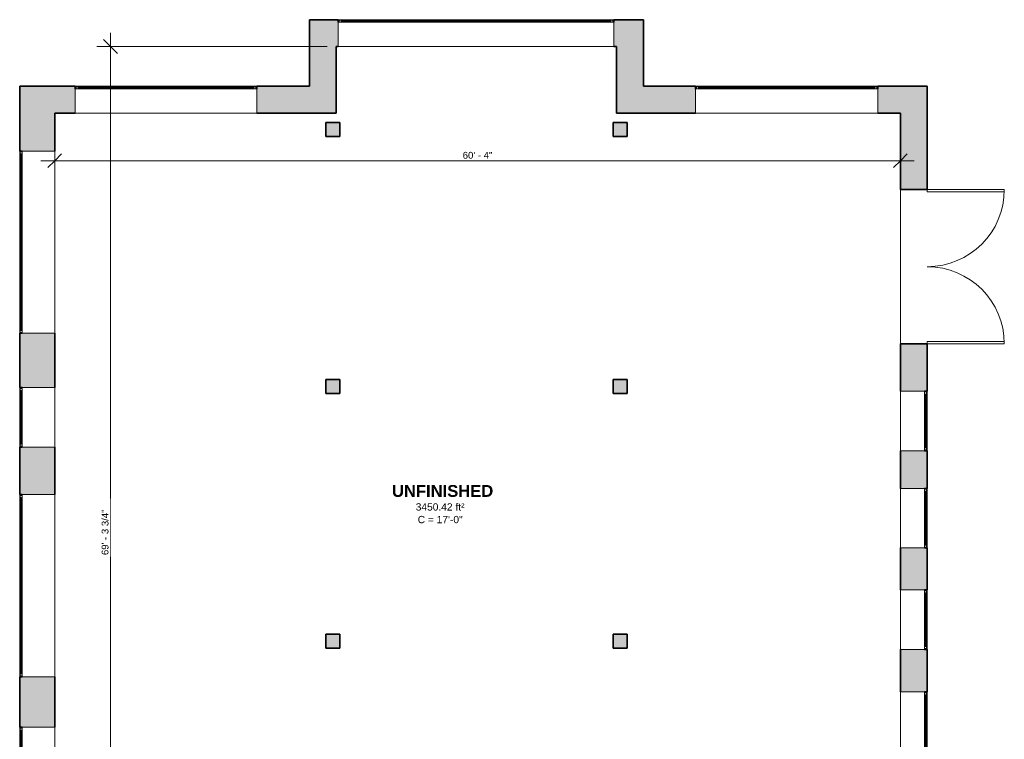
# Model space of a CAD drawing. Header units: inches. Extents: x -361 to 482, y -1192 to 1233.
# Tile 5 of 5: x -361 to 482, y 616 to 1233. Entities that reach past the tile are written whole.
import ezdxf

# ---------------------------------------------------------------- set-up
doc = ezdxf.new("R2010")
doc.units = ezdxf.units.IN
doc.header["$MEASUREMENT"] = 0
for name, color, linetype, lineweight in [('A-ANNO-DIMS', 211, 'Continuous', 9), ('A-ANNO-DIMS-100', 211, 'Continuous', 9), ('A-AREA-IDEN', 2, 'Continuous', 9), ('A-DOOR', 31, 'Continuous', 9), ('A-FLOR', 192, 'Continuous', 9), ('A-GLAZ', 151, 'Continuous', 9), ('A-WALL', 113, 'Continuous', 9), ('A-WALL-PATT', 111, 'Continuous', 9)]:
    doc.layers.add(name, color=color, linetype=linetype, lineweight=lineweight)
doc.styles.add('Arial', font='arial.ttf', dxfattribs={"height": 6.25})
doc.styles.add('Arial_1', font='arial.ttf', dxfattribs={"height": 5.859375})
doc.styles.add('Arial_B', font='arialbd.ttf', dxfattribs={"height": 10.15625})
doc.dimstyles.new('Linear_-_1_5mm_Arial', dxfattribs={"dimscale": 12, "dimtxt": 5.978082, "dimasz": 0.984252, "dimexe": 0.984252, "dimexo": 0.656168, "dimgap": 0, "dimtad": 1, "dimrnd": 0.25, "dimzin": 1, "dimdsep": 46, "dimlunit": 4, "dimtxsty": 'Arial_1', "dimblk1": 'OBLIQUE', "dimblk2": 'OBLIQUE', "dimsah": 1, "dimcen": 0.09, "dimdle": 0.984252, "dimazin": 0, "dimtfac": 1, "dimtdec": 4, "dimtix": 1, "dimtmove": 0, "dimatfit": 3, "dimfxl": 1, "dimtvp": 1, "dimtfill": 1, "dimfrac": 2, "dimtolj": 1, "dimtzin": 0, "dimarcsym": 2})

# ---------------------------------------------------------------- blocks, each defined once
blk = doc.blocks.new('Planitar-Fixed - 24_ x 48_-2476204-Build A 1st Floor')
at = {"layer": 'A-GLAZ', "lineweight": 18}
for p, q in [((-118, 12.01), (-117.25, 12.01)), ((-117.25, 12.01), (-118, 12.01)), ((-118, 12.01), (-118, 9.78)), ((-117.25, 12.01), (-117.25, 9.78)), ((-117.25, 9.78), (-117.25, 12.01)), ((-117.25, 11.51), (-115.52, 11.51)), ((-115.52, 11.51), (-117.25, 11.51)), ((-117.25, 11.51), (-117.25, 9.78)), ((-117.25, 9.78), (-115.52, 9.78)), ((-115.52, 11.51), (-115.52, 9.78)), ((-115.52, 9.78), (-115.52, 11.51)), ((115.52, 11.51), (115.52, 9.78)), ((117.25, 11.51), (115.52, 11.51)), ((117.25, 11.51), (115.52, 11.51)), ((115.52, 11.51), (115.52, 9.78)), ((115.52, 9.78), (117.25, 9.78)), ((117.25, 12.01), (117.25, 9.78)), ((117.96, 12.01), (117.25, 12.01)), ((118, 12.01), (117.25, 12.01)), ((117.25, 12.01), (117.25, 9.78)), ((117.25, 9.78), (117.25, 11.51)), ((118, 9.78), (118, 12.01)), ((-118, -10.99), (-116.74, -10.99)), ((118, -10.99), (116.74, -10.99))]:
    blk.add_line(p, q, dxfattribs=at)
at = {"layer": 'A-GLAZ'}
for p, q in [((118, 9.78), (-118, 9.78)), ((-118, 9.78), (-118, -10.99)), ((-117.25, 12.01), (117.25, 12.01)), ((-115.52, 11.51), (115.52, 11.51)), ((118, -10.99), (118, 9.78)), ((-118, -10.99), (118, -10.99))]:
    blk.add_line(p, q, dxfattribs=at)
at = {"layer": 'A-GLAZ', "lineweight": 25}
blk.add_line((-115.52, 10.65), (115.52, 10.65), dxfattribs=at)
blk = doc.blocks.new('Planitar-Fixed - 24_ x 48_-2498078-Build A 1st Floor')
at = {"layer": 'A-GLAZ', "lineweight": 18}
for p, q in [((-77.76, 12.01), (-77.02, 12.01)), ((-77.02, 12.01), (-77.76, 12.01)), ((-77.76, 12.01), (-77.76, 9.78)), ((-77.02, 12.01), (-77.02, 9.78)), ((-77.02, 9.78), (-77.02, 12.01)), ((-77.02, 11.51), (-75.28, 11.51)), ((-75.28, 11.51), (-77.02, 11.51)), ((-77.02, 11.51), (-77.02, 9.78)), ((-77.02, 9.78), (-75.28, 9.78)), ((-75.28, 11.51), (-75.28, 9.78)), ((-75.28, 9.78), (-75.28, 11.51)), ((75.28, 11.51), (75.28, 9.78)), ((77.02, 11.51), (75.28, 11.51)), ((77.02, 11.51), (75.28, 11.51)), ((75.28, 11.51), (75.28, 9.78)), ((75.28, 9.78), (77.02, 9.78)), ((77.02, 12.01), (77.02, 9.78)), ((77.72, 12.01), (77.02, 12.01)), ((77.76, 12.01), (77.02, 12.01)), ((77.02, 12.01), (77.02, 9.78)), ((77.02, 9.78), (77.02, 11.51)), ((77.76, 9.78), (77.76, 12.01)), ((-77.76, -10.99), (-76.5, -10.99)), ((77.76, -10.99), (76.5, -10.99))]:
    blk.add_line(p, q, dxfattribs=at)
at = {"layer": 'A-GLAZ'}
for p, q in [((77.76, 9.78), (-77.76, 9.78)), ((-77.76, 9.78), (-77.76, -10.99)), ((-77.02, 12.01), (77.02, 12.01)), ((-75.28, 11.51), (75.28, 11.51)), ((77.76, -10.99), (77.76, 9.78)), ((-77.76, -10.99), (77.76, -10.99))]:
    blk.add_line(p, q, dxfattribs=at)
at = {"layer": 'A-GLAZ', "lineweight": 25}
blk.add_line((-75.28, 10.65), (75.28, 10.65), dxfattribs=at)
blk = doc.blocks.new('Planitar-Fixed - 24_ x 48_-2497862-Build A 1st Floor')
at = {"layer": 'A-GLAZ', "lineweight": 18}
for p, q in [((-78, 12.01), (-77.25, 12.01)), ((-77.25, 12.01), (-78, 12.01)), ((-78, 12.01), (-78, 9.78)), ((-77.25, 12.01), (-77.25, 9.78)), ((-77.25, 9.78), (-77.25, 12.01)), ((-77.25, 11.51), (-75.52, 11.51)), ((-75.52, 11.51), (-77.25, 11.51)), ((-77.25, 11.51), (-77.25, 9.78)), ((-77.25, 9.78), (-75.52, 9.78)), ((-75.52, 11.51), (-75.52, 9.78)), ((-75.52, 9.78), (-75.52, 11.51)), ((75.52, 11.51), (75.52, 9.78)), ((77.25, 11.51), (75.52, 11.51)), ((77.25, 11.51), (75.52, 11.51)), ((75.52, 11.51), (75.52, 9.78)), ((75.52, 9.78), (77.25, 9.78)), ((77.25, 12.01), (77.25, 9.78)), ((77.96, 12.01), (77.25, 12.01)), ((78, 12.01), (77.25, 12.01)), ((77.25, 12.01), (77.25, 9.78)), ((77.25, 9.78), (77.25, 11.51)), ((78, 9.78), (78, 12.01)), ((-78, -10.99), (-76.74, -10.99)), ((78, -10.99), (76.74, -10.99))]:
    blk.add_line(p, q, dxfattribs=at)
at = {"layer": 'A-GLAZ'}
for p, q in [((78, 9.78), (-78, 9.78)), ((-78, 9.78), (-78, -10.99)), ((-77.25, 12.01), (77.25, 12.01)), ((-75.52, 11.51), (75.52, 11.51)), ((78, -10.99), (78, 9.78)), ((-78, -10.99), (78, -10.99))]:
    blk.add_line(p, q, dxfattribs=at)
at = {"layer": 'A-GLAZ', "lineweight": 25}
blk.add_line((-75.52, 10.65), (75.52, 10.65), dxfattribs=at)
blk = doc.blocks.new('Planitar-Fixed - 24_ x 48_-2476329-Build A 1st Floor')
at = {"layer": 'A-GLAZ', "lineweight": 18}
for p, q in [((-78, 15.51), (-77.25, 15.51)), ((-77.25, 15.51), (-78, 15.51)), ((-78, 15.51), (-78, 13.28)), ((-77.25, 15.51), (-77.25, 13.28)), ((-77.25, 13.28), (-77.25, 15.51)), ((-77.25, 15.01), (-75.52, 15.01)), ((-75.52, 15.01), (-77.25, 15.01)), ((-77.25, 15.01), (-77.25, 13.28)), ((-77.25, 13.28), (-75.52, 13.28)), ((-75.52, 15.01), (-75.52, 13.28)), ((-75.52, 13.28), (-75.52, 15.01)), ((75.52, 15.01), (75.52, 13.28)), ((77.25, 15.01), (75.52, 15.01)), ((77.25, 15.01), (75.52, 15.01)), ((75.52, 15.01), (75.52, 13.28)), ((75.52, 13.28), (77.25, 13.28)), ((77.25, 15.51), (77.25, 13.28)), ((77.96, 15.51), (77.25, 15.51)), ((78, 15.51), (77.25, 15.51)), ((77.25, 15.51), (77.25, 13.28)), ((77.25, 13.28), (77.25, 15.01)), ((78, 13.28), (78, 15.51)), ((-78, -14.49), (-76.74, -14.49)), ((78, -14.49), (76.74, -14.49))]:
    blk.add_line(p, q, dxfattribs=at)
at = {"layer": 'A-GLAZ'}
for p, q in [((78, 13.28), (-78, 13.28)), ((-78, 13.28), (-78, -14.49)), ((-77.25, 15.51), (77.25, 15.51)), ((-75.52, 15.01), (75.52, 15.01)), ((78, -14.49), (78, 13.28)), ((-78, -14.49), (78, -14.49))]:
    blk.add_line(p, q, dxfattribs=at)
at = {"layer": 'A-GLAZ', "lineweight": 25}
blk.add_line((-75.52, 14.15), (75.52, 14.15), dxfattribs=at)
blk = doc.blocks.new('Planitar-Fixed - 24_ x 48_-2501771-Build A 1st Floor')
at = {"layer": 'A-GLAZ', "lineweight": 18}
for p, q in [((-25.5, 15.51), (-24.75, 15.51)), ((-24.75, 15.51), (-25.5, 15.51)), ((-25.5, 15.51), (-25.5, 13.28)), ((-24.75, 15.51), (-24.75, 13.28)), ((-24.75, 13.28), (-24.75, 15.51)), ((-24.75, 15.01), (-23.02, 15.01)), ((-23.02, 15.01), (-24.75, 15.01)), ((-24.75, 15.01), (-24.75, 13.28)), ((-24.75, 13.28), (-23.02, 13.28)), ((-23.02, 15.01), (-23.02, 13.28)), ((-23.02, 13.28), (-23.02, 15.01)), ((23.02, 15.01), (23.02, 13.28)), ((24.75, 15.01), (23.02, 15.01)), ((24.75, 15.01), (23.02, 15.01)), ((23.02, 15.01), (23.02, 13.28)), ((23.02, 13.28), (24.75, 13.28)), ((24.75, 15.51), (24.75, 13.28)), ((25.46, 15.51), (24.75, 15.51)), ((25.5, 15.51), (24.75, 15.51)), ((24.75, 15.51), (24.75, 13.28)), ((24.75, 13.28), (24.75, 15.01)), ((25.5, 13.28), (25.5, 15.51)), ((-25.5, -14.49), (-24.24, -14.49)), ((25.5, -14.49), (24.24, -14.49))]:
    blk.add_line(p, q, dxfattribs=at)
at = {"layer": 'A-GLAZ'}
for p, q in [((25.5, 13.28), (-25.5, 13.28)), ((-25.5, 13.28), (-25.5, -14.49)), ((-24.75, 15.51), (24.75, 15.51)), ((-23.02, 15.01), (23.02, 15.01)), ((25.5, -14.49), (25.5, 13.28)), ((-25.5, -14.49), (25.5, -14.49))]:
    blk.add_line(p, q, dxfattribs=at)
at = {"layer": 'A-GLAZ', "lineweight": 25}
blk.add_line((-23.02, 14.15), (23.02, 14.15), dxfattribs=at)
blk = doc.blocks.new('Planitar-Fixed - 24_ x 48_-2503530-Build A 1st Floor')
at = {"layer": 'A-GLAZ', "lineweight": 18}
for p, q in [((-25.5, 12.01), (-24.75, 12.01)), ((-24.75, 12.01), (-25.5, 12.01)), ((-25.5, 12.01), (-25.5, 9.78)), ((-24.75, 12.01), (-24.75, 9.78)), ((-24.75, 9.78), (-24.75, 12.01)), ((-24.75, 11.51), (-23.02, 11.51)), ((-23.02, 11.51), (-24.75, 11.51)), ((-24.75, 11.51), (-24.75, 9.78)), ((-24.75, 9.78), (-23.02, 9.78)), ((-23.02, 11.51), (-23.02, 9.78)), ((-23.02, 9.78), (-23.02, 11.51)), ((23.02, 11.51), (23.02, 9.78)), ((24.75, 11.51), (23.02, 11.51)), ((24.75, 11.51), (23.02, 11.51)), ((23.02, 11.51), (23.02, 9.78)), ((23.02, 9.78), (24.75, 9.78)), ((24.75, 12.01), (24.75, 9.78)), ((25.46, 12.01), (24.75, 12.01)), ((25.5, 12.01), (24.75, 12.01)), ((24.75, 12.01), (24.75, 9.78)), ((24.75, 9.78), (24.75, 11.51)), ((25.5, 9.78), (25.5, 12.01)), ((-25.5, -10.99), (-24.24, -10.99)), ((25.5, -10.99), (24.24, -10.99))]:
    blk.add_line(p, q, dxfattribs=at)
at = {"layer": 'A-GLAZ'}
for p, q in [((25.5, 9.78), (-25.5, 9.78)), ((-25.5, 9.78), (-25.5, -10.99)), ((-24.75, 12.01), (24.75, 12.01)), ((-23.02, 11.51), (23.02, 11.51)), ((25.5, -10.99), (25.5, 9.78)), ((-25.5, -10.99), (25.5, -10.99))]:
    blk.add_line(p, q, dxfattribs=at)
at = {"layer": 'A-GLAZ', "lineweight": 25}
blk.add_line((-23.02, 10.65), (23.02, 10.65), dxfattribs=at)
blk = doc.blocks.new('Planitar - Double Door_Flush Panel - 11_-0_ x 6_-8_-2484140-Build A 1st Floor')
at = {"layer": 'A-DOOR', "lineweight": 18}
for p, q in [((-66, 11.5), (-66, 77.5)), ((-66, 77.5), (-64.03, 77.5)), ((-64.03, 77.5), (-64.03, 11.5)), ((66, 77.5), (64.03, 77.5)), ((64.03, 77.5), (64.03, 11.5)), ((66, 11.5), (66, 77.5)), ((-64.03, 11.5), (-66, 11.5)), ((64.03, 11.5), (66, 11.5))]:
    blk.add_line(p, q, dxfattribs=at)
at = {"layer": 'A-DOOR'}
for centre, start, end in [((-66, 11.5), 0, 90), ((66, 11.5), 90, 180)]:
    blk.add_arc(centre, 66, start, end, dxfattribs=at)
blk = doc.blocks.new('DIMBLOCK22-Build A 1st Floor')
at = {"layer": 'A-ANNO-DIMS-100', "lineweight": 35}
for p, q in [((-283.06, 1209.51), (-288.96, 1215.41)), ((-283.06, 1209.51), (-277.15, 1203.6)), ((-283.06, 377.76), (-288.96, 383.66)), ((-283.06, 377.76), (-277.15, 371.85))]:
    blk.add_line(p, q, dxfattribs=at)
at = {"layer": 'A-ANNO-DIMS-100'}
for p, q in [((-283.06, 1221.32), (-283.06, 365.95)), ((-97.69, 1209.51), (-294.87, 1209.51)), ((-283.06, 1209.51), (-97.69, 1209.51)), ((-282.58, 377.76), (-294.87, 377.76)), ((-283.06, 377.76), (-282.58, 377.76))]:
    blk.add_line(p, q, dxfattribs=at)
at = {"layer": 'A-ANNO-DIMS-100', "color": 0, "insert": (-290.66, 774.13), "char_height": 5.8594, "width": 46.7946, "attachment_point": 1, "rotation": 90, "line_spacing_factor": 0.941778, "style": 'Arial_1', "bg_fill": 3, "box_fill_scale": 1.25, "bg_fill_color": 256, "bg_fill_true_color": 13158600, "bg_fill_transparency": 0}
blk.add_mtext('69\' - 3 3/4"', dxfattribs=at)
blk = doc.blocks.new('_Oblique')
at = {"color": 0, "linetype": 'ByBlock', "lineweight": -2}
blk.add_line((-0.5, -0.5), (0.5, 0.5), dxfattribs=at)
blk = doc.blocks.new('DIMBLOCK23-Build A 1st Floor')
at = {"layer": 'A-ANNO-DIMS-100', "lineweight": 35}
for p, q in [((-330.81, 1111.75), (-324.91, 1117.66)), ((393.19, 1111.75), (399.09, 1117.66)), ((-330.81, 1111.75), (-336.72, 1105.85)), ((393.19, 1111.75), (387.28, 1105.85))]:
    blk.add_line(p, q, dxfattribs=at)
at = {"layer": 'A-ANNO-DIMS-100'}
for p, q in [((-342.62, 1111.75), (405, 1111.75)), ((-330.81, 1112.23), (-330.81, 1099.94)), ((-330.81, 1111.75), (-330.81, 1112.23)), ((393.19, 1112.23), (393.19, 1099.94)), ((393.19, 1111.75), (393.19, 1112.23))]:
    blk.add_line(p, q, dxfattribs=at)
at = {"layer": 'A-ANNO-DIMS-100', "color": 0, "insert": (18.49, 1119.36), "char_height": 5.859, "width": 30.4606, "attachment_point": 1, "line_spacing_factor": 0.941778, "style": 'Arial_1', "bg_fill": 3, "box_fill_scale": 1.25, "bg_fill_color": 256, "bg_fill_true_color": 13158600, "bg_fill_transparency": 0}
blk.add_mtext('60\' - 4"', dxfattribs=at)

msp = doc.modelspace()

# ---------------------------------------------------------------- hatches: boundary and pattern name
at = {"layer": 'A-WALL'}
for points in [[(-86.814, 1132.507), (-86.814, 1144.507), (-98.814, 1144.507), (-98.814, 1132.507)], [(159.186, 1132.507), (159.186, 1144.507), (147.186, 1144.507), (147.186, 1132.507)], [(-86.814, 912.507), (-86.814, 924.507), (-98.814, 924.507), (-98.814, 912.507)], [(159.186, 912.507), (159.186, 924.507), (147.186, 924.507), (147.186, 912.507)], [(-86.814, 694.507), (-86.814, 706.507), (-98.814, 706.507), (-98.814, 694.507)], [(159.186, 694.507), (159.186, 706.507), (147.186, 706.507), (147.186, 694.507)]]:
    msp.add_hatch(color=8, dxfattribs=at).paths.add_polyline_path(points, flags=0)
at = {"layer": 'A-WALL-PATT', "transparency": 33554560}
for points in [[(-89.814, 1152.507), (-89.814, 1232.507), (-112.814, 1232.507), (-112.814, 1152.507)], [(173.186, 1152.507), (173.186, 1232.507), (150.186, 1232.507), (150.186, 1152.507)]]:
    msp.add_hatch(color=8, dxfattribs=at).paths.add_polyline_path(points, flags=0)
h = msp.add_hatch(color=8, dxfattribs=at)
h.paths.add_polyline_path([(150.186, 1209.507), (150.186, 1232.507), (147.904, 1232.507), (147.904, 1209.507)], flags=0)
h.paths.add_polyline_path([(-88.096, 1209.507), (-88.096, 1232.507), (-89.814, 1232.507), (-89.814, 1209.507)], flags=0)
h = msp.add_hatch(color=8, dxfattribs=at)
h.paths.add_polyline_path([(-112.814, 1152.507), (-112.814, 1175.507), (-157.814, 1175.507), (-157.814, 1152.507)], flags=0)
h.paths.add_polyline_path([(-313.34, 1152.507), (-313.34, 1175.507), (-360.814, 1175.507), (-360.814, 1152.507), (-330.814, 1152.507)], flags=0)
h = msp.add_hatch(color=8, dxfattribs=at)
h.paths.add_polyline_path([(393.186, 1152.507), (393.186, 1175.507), (373.936, 1175.507), (373.936, 1152.507)], flags=0)
h.paths.add_polyline_path([(217.936, 1152.507), (217.936, 1175.507), (173.186, 1175.507), (173.186, 1152.507)], flags=0)
h = msp.add_hatch(color=8, dxfattribs=at)
h.paths.add_polyline_path([(416.186, -699.993), (416.186, -691.772), (393.186, -691.772), (393.186, -699.993), (413.954, -699.993)], flags=0)
h.paths.add_polyline_path([(413.954, -643.772), (416.186, -643.772), (416.186, -593.503), (393.186, -593.503), (393.186, -643.772)], flags=0)
h.paths.add_polyline_path([(393.186, -545.503), (416.186, -545.503), (416.186, -493.243), (393.186, -493.243)], flags=0)
h.paths.add_polyline_path([(416.186, -445.243), (416.186, -381.243), (393.186, -381.243), (393.186, -445.243)], flags=0)
h.paths.add_polyline_path([(413.954, -309.243), (416.186, -309.243), (416.186, -228.243), (393.186, -228.243), (393.186, -309.243)], flags=0)
h.paths.add_polyline_path([(393.186, -168.243), (416.186, -168.243), (416.186, -120.243), (393.186, -120.243)], flags=0)
h.paths.add_polyline_path([(416.186, -60.243), (416.186, -12.243), (393.186, -12.243), (393.186, -60.243), (413.954, -60.243)], flags=0)
h.paths.add_polyline_path([(416.186, 47.757), (416.186, 415.507), (393.186, 415.507), (393.186, 47.757), (413.954, 47.757)], flags=0)
h.paths.add_polyline_path([(416.186, 463.507), (416.186, 606.007), (393.186, 606.007), (393.186, 463.507)], flags=0)
h.paths.add_polyline_path([(413.954, 657.007), (416.186, 657.007), (416.186, 693.239), (393.186, 693.239), (393.186, 657.007)], flags=0)
h.paths.add_polyline_path([(416.186, 744.239), (416.186, 780.239), (393.186, 780.239), (393.186, 744.239), (413.954, 744.239)], flags=0)
h.paths.add_polyline_path([(416.186, 831.239), (416.186, 863.507), (393.186, 863.507), (393.186, 831.239), (413.954, 831.239)], flags=0)
h.paths.add_polyline_path([(416.186, 914.507), (416.186, 955.007), (393.186, 955.007), (393.186, 914.507), (413.954, 914.507)], flags=0)
h.paths.add_polyline_path([(393.186, 1087.007), (416.186, 1087.007), (416.186, 1175.507), (393.186, 1175.507), (393.186, 1152.507)], flags=0)
h = msp.add_hatch(color=8, dxfattribs=at)
h.paths.add_polyline_path([(-330.814, 236.048), (-330.814, 286.757), (-360.814, 286.757), (-360.814, 236.048), (-337.814, 236.048)], flags=0)
h.paths.add_polyline_path([(-360.814, 334.757), (-330.814, 334.757), (-330.814, 380.757), (-360.814, 380.757), (-360.814, 363.149)], flags=0)
h.paths.add_polyline_path([(-360.814, 524.757), (-330.814, 524.757), (-330.814, 575.757), (-360.814, 575.757)], flags=0)
h.paths.add_polyline_path([(-330.814, 626.757), (-330.814, 670.007), (-360.814, 670.007), (-360.814, 626.757), (-358.581, 626.757)], flags=0)
h.paths.add_polyline_path([(-330.814, 826.007), (-330.814, 866.517), (-360.814, 866.517), (-360.814, 826.007), (-358.581, 826.007)], flags=0)
h.paths.add_polyline_path([(-330.814, 917.517), (-330.814, 964.007), (-360.814, 964.007), (-360.814, 917.517), (-358.581, 917.517)], flags=0)
h.paths.add_polyline_path([(-330.814, 1120.007), (-330.814, 1152.507), (-360.814, 1152.507), (-360.814, 1120.007), (-358.581, 1120.007)], flags=0)

# ---------------------------------------------------------------- linework, layer by layer
at = {"layer": 'A-FLOR'}
msp.add_line((393.186, 955.007), (393.186, 1087.007), dxfattribs=at)
at = {"layer": 'A-WALL', "lineweight": 35}
for p, q in [((-112.814, 1232.507), (-112.814, 1175.507)), ((-88.096, 1232.507), (-112.814, 1232.507)), ((-88.096, 1230.275), (-88.096, 1232.507)), ((173.186, 1232.507), (147.904, 1232.507)), ((147.904, 1232.507), (147.904, 1230.275)), ((173.186, 1175.507), (173.186, 1232.507)), ((-89.814, 1209.507), (-88.096, 1209.507)), ((-89.814, 1152.507), (-89.814, 1209.507)), ((147.904, 1209.507), (150.186, 1209.507)), ((150.186, 1209.507), (150.186, 1152.507)), ((-313.34, 1175.507), (-360.814, 1175.507)), ((-360.814, 1175.507), (-360.814, 1120.007)), ((-313.34, 1173.275), (-313.34, 1175.507)), ((-112.814, 1175.507), (-157.814, 1175.507)), ((-157.814, 1175.507), (-157.814, 1173.275)), ((217.936, 1175.507), (173.186, 1175.507)), ((217.936, 1173.275), (217.936, 1175.507)), ((373.936, 1175.507), (373.936, 1173.275)), ((416.186, 1175.507), (373.936, 1175.507)), ((416.186, 1087.007), (416.186, 1175.507)), ((-330.814, 1152.507), (-313.34, 1152.507)), ((-330.814, 1120.007), (-330.814, 1152.507)), ((-157.814, 1152.507), (-89.814, 1152.507)), ((150.186, 1152.507), (217.936, 1152.507)), ((373.936, 1152.507), (393.186, 1152.507)), ((393.186, 1152.507), (393.186, 1087.007)), ((-86.814, 1144.507), (-98.814, 1144.507)), ((-98.814, 1144.507), (-98.814, 1132.507)), ((-86.814, 1132.507), (-86.814, 1144.507)), ((159.186, 1144.507), (147.186, 1144.507)), ((147.186, 1144.507), (147.186, 1132.507)), ((159.186, 1132.507), (159.186, 1144.507)), ((-98.814, 1132.507), (-86.814, 1132.507)), ((147.186, 1132.507), (159.186, 1132.507)), ((-360.814, 1120.007), (-358.581, 1120.007)), ((393.186, 1087.007), (416.186, 1087.007)), ((-360.814, 964.007), (-360.814, 917.517)), ((-358.581, 964.007), (-360.814, 964.007)), ((-330.814, 917.517), (-330.814, 964.007)), ((416.186, 955.007), (393.186, 955.007)), ((393.186, 955.007), (393.186, 914.507)), ((416.186, 914.507), (416.186, 955.007)), ((-86.814, 924.507), (-98.814, 924.507)), ((-98.814, 924.507), (-98.814, 912.507)), ((-86.814, 912.507), (-86.814, 924.507)), ((159.186, 924.507), (147.186, 924.507)), ((147.186, 924.507), (147.186, 912.507)), ((159.186, 912.507), (159.186, 924.507)), ((-360.814, 917.517), (-358.581, 917.517)), ((-98.814, 912.507), (-86.814, 912.507)), ((147.186, 912.507), (159.186, 912.507)), ((413.954, 914.507), (416.186, 914.507)), ((-360.814, 866.517), (-360.814, 826.007)), ((-358.581, 866.517), (-360.814, 866.517)), ((-330.814, 826.007), (-330.814, 866.517)), ((393.186, 863.507), (393.186, 831.239)), ((416.186, 863.507), (413.954, 863.507)), ((416.186, 831.239), (416.186, 863.507)), ((413.954, 831.239), (416.186, 831.239)), ((-360.814, 826.007), (-358.581, 826.007)), ((393.186, 780.239), (393.186, 744.239)), ((416.186, 780.239), (413.954, 780.239)), ((416.186, 744.239), (416.186, 780.239)), ((413.954, 744.239), (416.186, 744.239)), ((-86.814, 706.507), (-98.814, 706.507)), ((-98.814, 706.507), (-98.814, 694.507)), ((-86.814, 694.507), (-86.814, 706.507)), ((159.186, 706.507), (147.186, 706.507)), ((147.186, 706.507), (147.186, 694.507)), ((159.186, 694.507), (159.186, 706.507)), ((-98.814, 694.507), (-86.814, 694.507)), ((147.186, 694.507), (159.186, 694.507)), ((393.186, 693.239), (393.186, 657.007)), ((416.186, 693.239), (413.954, 693.239)), ((416.186, 657.007), (416.186, 693.239)), ((-360.814, 670.007), (-360.814, 626.757)), ((-358.581, 670.007), (-360.814, 670.007)), ((-330.814, 626.757), (-330.814, 670.007)), ((413.954, 657.007), (416.186, 657.007)), ((-360.814, 626.757), (-358.581, 626.757))]:
    msp.add_line(p, q, dxfattribs=at)

# ---------------------------------------------------------------- block references
at = {"layer": 'A-DOOR', "rotation": 269.9999999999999}
msp.add_blockref('Planitar - Double Door_Flush Panel - 11_-0_ x 6_-8_-2484140-Build A 1st Floor', (404.686, 1021.007), dxfattribs=at)
at = {"layer": 'A-GLAZ'}
for name, p in [('Planitar-Fixed - 24_ x 48_-2476204-Build A 1st Floor', (29.904, 1220.495)), ('Planitar-Fixed - 24_ x 48_-2498078-Build A 1st Floor', (-235.577, 1163.495)), ('Planitar-Fixed - 24_ x 48_-2497862-Build A 1st Floor', (295.936, 1163.495))]:
    msp.add_blockref(name, p, dxfattribs=at)
for name, p, rotation in [('Planitar-Fixed - 24_ x 48_-2476329-Build A 1st Floor', (-345.302, 1042.007), 89.99999999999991), ('Planitar-Fixed - 24_ x 48_-2501771-Build A 1st Floor', (-345.302, 892.017), 89.99999999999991), ('Planitar-Fixed - 24_ x 48_-2503530-Build A 1st Floor', (404.175, 889.007), 269.9999999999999), ('Planitar-Fixed - 24_ x 48_-2503530-Build A 1st Floor', (404.175, 805.739), 269.9999999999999), ('Planitar-Fixed - 24_ x 48_-2476329-Build A 1st Floor', (-345.302, 748.007), 89.99999999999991), ('Planitar-Fixed - 24_ x 48_-2503530-Build A 1st Floor', (404.175, 718.739), 269.9999999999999), ('Planitar-Fixed - 24_ x 48_-2503530-Build A 1st Floor', (404.175, 631.507), 269.9999999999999), ('Planitar-Fixed - 24_ x 48_-2501771-Build A 1st Floor', (-345.302, 601.257), 89.99999999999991)]:
    msp.add_blockref(name, p, dxfattribs=dict(at, rotation=rotation))

# ---------------------------------------------------------------- texts
at = {"layer": 'A-AREA-IDEN', "attachment_point": 1}
for s, insert, char_height, width, style in [('UNFINISHED', (-42.056, 834.099), 10.1562, 101.63125, 'Arial_B'), ('3450.42 ft²', (-21.741, 818.478), 6.25, 52.39375, 'Arial'), ('C = 17\'-0"', (-20.048, 807.674), 6.25, 48.29062, 'Arial')]:
    msp.add_mtext(s, dxfattribs=dict(at, insert=insert, char_height=char_height, width=width, style=style))

# ---------------------------------------------------------------- next in the draw order: dimensions: what is measured, and where the dimension line sits
at = {"layer": 'A-ANNO-DIMS'}
dim = msp.add_linear_dim(base=(-283.058, 377.757), p1=(-89.814, 1209.507), p2=(-274.706, 377.757), angle=90, dimstyle='Linear_-_1_5mm_Arial', override={"dimpost": '<>', "dimfxl": 852.052441}, dxfattribs=at)
dim.commit()
dim.dimension.update_dxf_attribs({"geometry": 'DIMBLOCK22-Build A 1st Floor', "text_midpoint": (-286.09, 793.632)})

# ---------------------------------------------------------------- next in the draw order: dimensions: what is measured, and where the dimension line sits
dim = msp.add_linear_dim(base=(393.186, 1111.752), p1=(-330.814, 1120.104), p2=(393.186, 1120.104), dimstyle='Linear_-_1_5mm_Arial', override={"dimpost": '<>', "dimfxl": 724}, dxfattribs=at)
dim.commit()
dim.dimension.update_dxf_attribs({"geometry": 'DIMBLOCK23-Build A 1st Floor', "text_midpoint": (31.186, 1114.744)})

doc.saveas('drawing.dxf')
